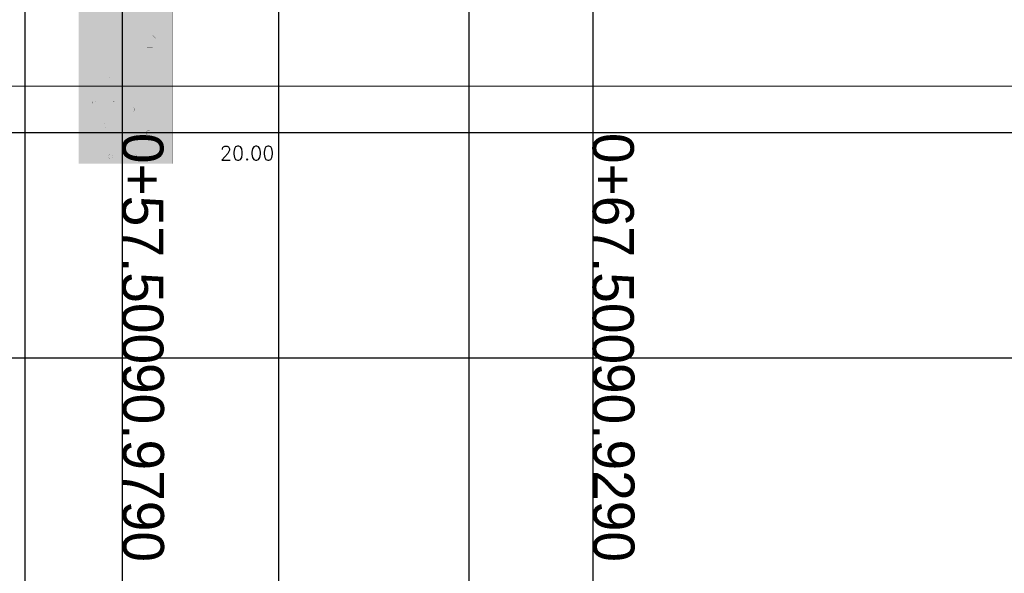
# Model space of a CAD drawing. Header units: metres. Extents: x 3458045 to 3462392, y 5482308 to 5484762.
# Tile 208 of 256: x 3460058 to 3460079, y 5483975 to 5483987. Entities that reach past the tile are written whole.
import ezdxf

# ---------------------------------------------------------------- set-up
doc = ezdxf.new("R2010")
doc.units = ezdxf.units.M
doc.header["$PDMODE"] = 3
doc.header["$PDSIZE"] = 0.1
doc.linetypes.add('AUSGEZOGEN', pattern=[2, 1, 1])
doc.linetypes.add('DURCHGEZOGEN', pattern=[0])
doc.layers.get('0').update_dxf_attribs({"linetype": 'CONTINUOUS'})
doc.layers.get('DEFPOINTS').update_dxf_attribs({"linetype": 'CONTINUOUS'})
for name, color, linetype in [('BAUER_BK BESTAND', 170, 'CONTINUOUS'), ('GGUFUELLUNG', 7, 'DURCHGEZOGEN'), ('GGULINIE', 7, 'DURCHGEZOGEN'), ('GGUTEXT', 7, 'DURCHGEZOGEN'), ('SP_VERM', 1, 'CONTINUOUS')]:
    doc.layers.add(name, color=color, linetype=linetype)
for name, color, linetype, lineweight in [('SP_Höhenplan-Beschriftung-Linien', 2, 'CONTINUOUS', 25), ('SP_Höhenplan-Beschriftung-Linien-Bestandsgelände', 7, 'CONTINUOUS', 25), ('SP_Höhenplan-Beschriftung-Text', 2, 'CONTINUOUS', 25)]:
    doc.layers.add(name, color=color, linetype=linetype, lineweight=lineweight)
doc.styles.add('K_ISOCP', font='k_isocp.shx')
doc.styles.add('SP_F', font='romans.shx', dxfattribs={"width": 0.7, "bigfont": 'sp_f.shx'})
doc.styles.get("Standard").update_dxf_attribs({"font": 'txt.shx'})
doc.dimstyles.new('SOFI35$0', dxfattribs={"dimtxt": 3.5, "dimasz": 0.35, "dimexe": 0.9, "dimexo": 0.625, "dimgap": 0.945, "dimtad": 1, "dimdec": 3, "dimrnd": 0.001, "dimzin": 1, "dimdsep": 46, "dimtxsty": 'SP_F', "dimblk1": 'SOF_BEMSTR1', "dimblk2": 'SOF_BEMSTR2', "dimsah": 1, "dimcen": 3.5, "dimse1": 1, "dimse2": 1, "dimclrd": 1, "dimclre": 1, "dimclrt": 2, "dimaunit": 2, "dimazin": 0, "dimtfac": 1, "dimtdec": 3, "dimtmove": 0, "dimatfit": 3, "dimfxl": 1, "dimtolj": 1, "dimtzin": 0, "dimlwd": 0, "dimlwe": 0, "dimarcsym": 0})

# ---------------------------------------------------------------- blocks, each defined once
blk = doc.blocks.new('SOF_BEMSTR1')
at = {"color": 0, "linetype": 'ByBlock', "lineweight": -2}
for p, q in [((0, 20), (0, -8.5)), ((3.535, 3.535), (-3.535, -3.535)), ((-5, 0), (5, 0))]:
    blk.add_line(p, q, dxfattribs=at)
blk = doc.blocks.new('SOF_BEMSTR2')
at = {"color": 0, "linetype": 'ByBlock', "lineweight": -2}
for p, q in [((0, -20), (0, 8.5)), ((3.535, 3.535), (-3.535, -3.535)), ((-5, 0), (5, 0))]:
    blk.add_line(p, q, dxfattribs=at)
blk = doc.blocks.new('*D143')
at = {"layer": 'DEFPOINTS', "color": 0, "linetype": 'AUSGEZOGEN', "transparency": 16777216}
for p in [(3460025.018, 5483991.647), (3460180.558, 5483987.696), (3460025.018, 5483985.783)]:
    blk.add_point(p, dxfattribs=at)
at = {"layer": 'SP_VERM', "color": 1, "linetype": 'AUSGEZOGEN', "lineweight": 0, "transparency": 16777216}
blk.add_line((3460180.47, 5483985.783), (3460025.105, 5483985.783), dxfattribs=at)
at = {"layer": 'SP_VERM', "color": 1, "linetype": 'AUSGEZOGEN', "lineweight": 0, "transparency": 16777216, "xscale": 0.08750000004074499, "yscale": 0.08750000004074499, "zscale": 0.08750000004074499, "rotation": 180}
blk.add_blockref('SOF_BEMSTR2', (3460025.018, 5483985.783), dxfattribs=at)
at = {"layer": 'SP_VERM', "color": 1, "linetype": 'AUSGEZOGEN', "lineweight": 0, "transparency": 16777216, "xscale": 0.08750000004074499, "yscale": 0.08750000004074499, "zscale": 0.08750000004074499}
blk.add_blockref('SOF_BEMSTR1', (3460180.558, 5483985.783), dxfattribs=at)
at = {"layer": 'SP_VERM', "color": 2, "linetype": 'AUSGEZOGEN', "transparency": 16777216, "insert": (3460102.788, 5483986.457), "char_height": 0.875, "attachment_point": 5, "style": 'SP_F'}
blk.add_mtext('\\A1;\\A1;Tunnelabschitt = 155.54{\\H.7x;\\S^ ;}m', dxfattribs=at)
blk = doc.blocks.new('A$C12E32288')
at = {"layer": 'GGUFUELLUNG', "color": 30}
blk.add_solid([(0, -13.403), (0, -20.001), (1.998, -13.403), (1.998, -20.001)], dxfattribs=at)
at = {"layer": 'GGULINIE', "color": 7, "linetype": 'DURCHGEZOGEN'}
for points, const_width in [([(0, -20.001), (0, 0)], 0.002), ([(1.998, 0), (1.998, -20.001)], 0.002), ([(1.394, -17.341), (1.457, -17.279)], 0.001), ([(1.394, -17.341), (1.394, -17.341)], 0.001), ([(1.394, -17.466), (1.394, -17.341)], 0.001), ([(1.457, -17.279), (1.578, -17.279)], 0.001), ([(1.578, -17.279), (1.64, -17.341)], 0.001), ([(1.64, -17.341), (1.64, -17.466)], 0.001), ([(1.457, -17.528), (1.394, -17.466)], 0.001), ([(1.578, -17.528), (1.457, -17.528)], 0.001), ([(1.64, -17.466), (1.578, -17.528)], 0.001), ([(1.557, -17.837), (1.573, -17.82)], 0.001), ([(1.557, -17.837), (1.557, -17.837)], 0.001), ([(1.557, -17.87), (1.557, -17.837)], 0.001), ([(1.573, -17.886), (1.557, -17.87)], 0.001), ([(1.573, -17.82), (1.607, -17.82)], 0.001), ([(1.607, -17.886), (1.573, -17.886)], 0.001), ([(1.607, -17.82), (1.623, -17.837)], 0.001), ([(1.623, -17.87), (1.607, -17.886)], 0.001), ([(1.623, -17.837), (1.623, -17.87)], 0.001), ([(0.624, -18.14), (0.633, -18.132)], 0.001), ([(0.624, -18.14), (0.624, -18.14)], 0.001), ([(0.624, -18.165), (0.624, -18.14)], 0.001), ([(0.633, -18.174), (0.624, -18.165)], 0.001), ([(0.633, -18.132), (0.654, -18.132)], 0.001), ([(0.654, -18.174), (0.633, -18.174)], 0.001), ([(0.654, -18.132), (0.666, -18.14)], 0.001), ([(0.666, -18.165), (0.654, -18.174)], 0.001), ([(0.666, -18.14), (0.666, -18.165)], 0.001), ([(1.195, -18.34), (1.257, -18.278)], 0.001), ([(1.195, -18.34), (1.195, -18.34)], 0.001), ([(1.195, -18.465), (1.195, -18.34)], 0.001), ([(1.257, -18.278), (1.378, -18.278)], 0.001), ([(1.378, -18.278), (1.44, -18.34)], 0.001), ([(1.44, -18.34), (1.44, -18.465)], 0.001), ([(1.257, -18.527), (1.195, -18.465)], 0.001), ([(1.378, -18.527), (1.257, -18.527)], 0.001), ([(1.44, -18.465), (1.378, -18.527)], 0.001), ([(0.304, -18.686), (0.321, -18.669)], 0.001), ([(0.304, -18.686), (0.304, -18.686)], 0.001), ([(0.304, -18.719), (0.304, -18.686)], 0.001), ([(0.321, -18.736), (0.304, -18.719)], 0.001), ([(0.321, -18.669), (0.354, -18.669)], 0.001), ([(0.354, -18.736), (0.321, -18.736)], 0.001), ([(0.354, -18.669), (0.37, -18.686)], 0.001), ([(0.37, -18.719), (0.354, -18.736)], 0.001), ([(0.37, -18.686), (0.37, -18.719)], 0.001), ([(0.724, -18.69), (0.733, -18.682)], 0.001), ([(0.724, -18.69), (0.724, -18.69)], 0.001), ([(0.724, -18.715), (0.724, -18.69)], 0.001), ([(0.733, -18.723), (0.724, -18.715)], 0.001), ([(0.733, -18.682), (0.753, -18.682)], 0.001), ([(0.753, -18.723), (0.733, -18.723)], 0.001), ([(0.753, -18.682), (0.766, -18.69)], 0.001), ([(0.766, -18.715), (0.753, -18.723)], 0.001), ([(0.766, -18.69), (0.766, -18.715)], 0.001), ([(1.091, -18.827), (1.111, -18.806)], 0.001), ([(1.091, -18.827), (1.091, -18.827)], 0.001), ([(1.091, -18.877), (1.091, -18.827)], 0.001), ([(1.111, -18.806), (1.157, -18.806)], 0.001), ([(1.157, -18.806), (1.182, -18.827)], 0.001), ([(1.182, -18.827), (1.182, -18.877)], 0.001), ([(1.111, -18.898), (1.091, -18.877)], 0.001), ([(1.157, -18.898), (1.111, -18.898)], 0.001), ([(1.182, -18.877), (1.157, -18.898)], 0.001), ([(0.491, -19.177), (0.512, -19.156)], 0.001), ([(0.491, -19.177), (0.491, -19.177)], 0.001), ([(0.491, -19.227), (0.491, -19.177)], 0.001), ([(0.512, -19.248), (0.491, -19.227)], 0.001), ([(0.512, -19.156), (0.558, -19.156)], 0.001), ([(0.558, -19.248), (0.512, -19.248)], 0.001), ([(0.558, -19.156), (0.583, -19.177)], 0.001), ([(0.583, -19.227), (0.558, -19.248)], 0.001), ([(0.583, -19.177), (0.583, -19.227)], 0.001), ([(1.074, -19.339), (1.082, -19.331)], 0.001), ([(1.074, -19.339), (1.074, -19.339)], 0.001), ([(1.074, -19.364), (1.074, -19.339)], 0.001), ([(1.082, -19.372), (1.074, -19.364)], 0.001), ([(1.082, -19.331), (1.103, -19.331)], 0.001), ([(1.103, -19.372), (1.082, -19.372)], 0.001), ([(1.103, -19.331), (1.116, -19.339)], 0.001), ([(1.116, -19.364), (1.103, -19.372)], 0.001), ([(1.116, -19.339), (1.116, -19.364)], 0.001), ([(1.444, -19.327), (1.465, -19.306)], 0.001), ([(1.444, -19.327), (1.444, -19.327)], 0.001), ([(1.444, -19.377), (1.444, -19.327)], 0.001), ([(1.465, -19.397), (1.444, -19.377)], 0.001), ([(1.465, -19.306), (1.511, -19.306)], 0.001), ([(1.511, -19.397), (1.465, -19.397)], 0.001), ([(1.511, -19.306), (1.536, -19.327)], 0.001), ([(1.536, -19.377), (1.511, -19.397)], 0.001), ([(1.536, -19.327), (1.536, -19.377)], 0.001), ([(0.641, -19.826), (0.662, -19.805)], 0.001), ([(0.641, -19.826), (0.641, -19.826)], 0.001), ([(0.641, -19.876), (0.641, -19.826)], 0.001), ([(0.662, -19.897), (0.641, -19.876)], 0.001), ([(0.662, -19.805), (0.708, -19.805)], 0.001), ([(0.708, -19.805), (0.733, -19.826)], 0.001), ([(0.733, -19.876), (0.708, -19.897)], 0.001), ([(0.733, -19.826), (0.733, -19.876)], 0.001), ([(1.141, -19.826), (1.161, -19.805)], 0.001), ([(1.141, -19.826), (1.141, -19.826)], 0.001), ([(1.141, -19.876), (1.141, -19.826)], 0.001), ([(1.161, -19.897), (1.141, -19.876)], 0.001), ([(1.161, -19.805), (1.207, -19.805)], 0.001), ([(1.207, -19.805), (1.232, -19.826)], 0.001), ([(1.232, -19.876), (1.207, -19.897)], 0.001), ([(1.232, -19.826), (1.232, -19.876)], 0.001), ([(1.998, -20.001), (0, -20.001)], 0.002), ([(0, -20.001), (1.998, -20.001)], 0.001), ([(0.708, -19.897), (0.662, -19.897)], 0.001), ([(1.207, -19.897), (1.161, -19.897)], 0.001), ([(1.998, -20.001), (2.797, -20.001)], 0.001), ([(2.797, -20.001), (4.421, -20.001)], 0.001)]:
    blk.add_lwpolyline(points, dxfattribs=dict(at, const_width=const_width))
at = {"layer": 'GGUTEXT', "color": 7}
blk.add_text('20.00', height=0.3, dxfattribs=at).set_placement((3.005, -19.931))

msp = doc.modelspace()

# ---------------------------------------------------------------- linework, layer by layer
at = {"layer": 'SP_Höhenplan-Beschriftung-Linien', "color": 1, "linetype": 'ByBlock'}
for p, q in [((3460060.5579, 5483997.2664), (3460060.5579, 5483965.6286)), ((3460070.5579, 5483997.2163), (3460070.5579, 5483965.6286))]:
    msp.add_line(p, q, dxfattribs=at)
at = {"layer": 'SP_Höhenplan-Beschriftung-Linien', "color": 3}
msp.add_line((3460406.594, 5483984.7871), (3459990.95, 5483984.7871), dxfattribs=at)
at = {"layer": 'SP_Höhenplan-Beschriftung-Linien', "color": 2}
msp.add_line((3460406.594, 5483979.9975), (3459990.95, 5483979.9975), dxfattribs=at)
at = {"layer": 'SP_Höhenplan-Beschriftung-Linien-Bestandsgelände'}
for p, q in [((3460063.8782, 5484006.9139), (3460063.8782, 5483960.8389)), ((3460067.9276, 5484006.3642), (3460067.9276, 5483960.8389)), ((3460058.484, 5484005.1202), (3460058.484, 5483960.8389))]:
    msp.add_line(p, q, dxfattribs=at)

# ---------------------------------------------------------------- block references
at = {"layer": 'BAUER_BK BESTAND', "color": 0}
msp.add_blockref('A$C12E32288', (3460059.629, 5484004.1371), dxfattribs=at)

# ---------------------------------------------------------------- texts
at = {"layer": 'SP_Höhenplan-Beschriftung-Text', "style": 'K_ISOCP'}
for s, p in [('0+57.500', (3460060.5579, 5483984.7871)), ('0+67.500', (3460070.5579, 5483984.7871))]:
    msp.add_text(s, height=0.875, rotation=270, dxfattribs=at).set_placement(p)
at = {"layer": 'SP_Höhenplan-Beschriftung-Text', "char_height": 0.875, "width": 7.557299, "attachment_point": 7, "rotation": 270, "style": 'K_ISOCP'}
for s, insert in [('90.9790', (3460060.5579, 5483979.8989)), ('90.9290', (3460070.5579, 5483979.8989))]:
    msp.add_mtext(s, dxfattribs=dict(at, insert=insert))

# ---------------------------------------------------------------- dimensions: what is measured, and where the dimension line sits
at = {"layer": 'SP_VERM', "color": 1, "linetype": 'AUSGEZOGEN'}
dim = msp.add_linear_dim(base=(3460025.0179, 5483985.7834), p1=(3460180.5579, 5483987.6961), p2=(3460025.0179, 5483991.6475), angle=180, text='\\A1;Tunnelabschitt = 155.54{\\H.7x;\\S^ ;}m', dimstyle='SOFI35$0', override={"dimpost": 'Tunnelabschitt = <>m'}, dxfattribs=at)
dim.commit()
dim.dimension.update_dxf_attribs({"geometry": '*D143', "text_midpoint": (3460102.7879, 5483986.4571)})

doc.saveas('drawing.dxf')
